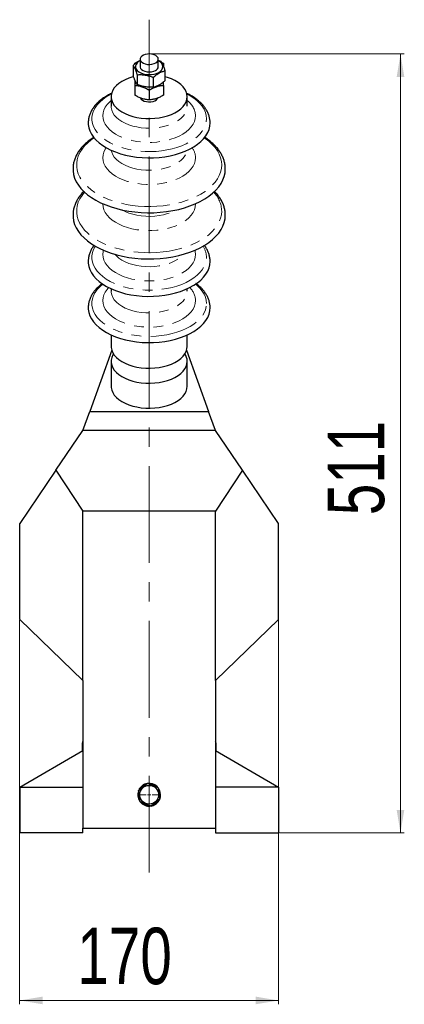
# Paper-space layout 'Szimpla' of a CAD drawing. Header units: millimetres. Extents: x 0 to 254, y 0 to 267.
# Tile 4 of 4: x 203 to 254, y 123 to 252. Entities that reach past the tile are written whole.
import ezdxf

# ---------------------------------------------------------------- set-up
doc = ezdxf.new("R2010")
doc.units = ezdxf.units.MM
doc.header["$PDSIZE"] = -1
doc.linetypes.add('CENTERX2', pattern=[20.32, 12.7, -2.54, 2.54, -2.54])
doc.linetypes.add('PHANTOM', pattern=[12.7, 6.35, -1.27, 1.27, -1.27, 1.27, -1.27])
doc.styles.add('SLDTEXTSTYLE0', font='TXT', dxfattribs={"width": 0.75})
doc.dimstyles.new('SLDDIMSTYLE6', dxfattribs={"dimtxt": 7.553027, "dimasz": 3, "dimexe": 0, "dimexo": 0.0625, "dimgap": 1.888257, "dimtad": 1, "dimdec": 0, "dimlfac": 5, "dimrnd": 1e-09, "dimzin": 12, "dimdsep": 46, "dimtxsty": 'SLDTEXTSTYLE0', "dimsah": 1, "dimcen": 0.09, "dimadec": 0, "dimazin": 3, "dimtfac": 1, "dimtdec": 1, "dimtofl": 0, "dimtmove": 0, "dimatfit": 3, "dimfxl": 0, "dimfrac": 2, "dimtolj": 1, "dimtzin": 12, "dimarcsym": 0})
doc.dimstyles.new('SLDDIMSTYLE7', dxfattribs={"dimtxt": 7.553027, "dimasz": 3, "dimexe": 0, "dimexo": 0.0625, "dimgap": 1.888257, "dimtad": 1, "dimdec": 1, "dimlfac": 5, "dimrnd": 1e-09, "dimzin": 12, "dimdsep": 46, "dimtxsty": 'SLDTEXTSTYLE0', "dimsah": 1, "dimcen": 0.09, "dimadec": 0, "dimazin": 3, "dimtfac": 1, "dimtdec": 1, "dimtofl": 0, "dimtmove": 0, "dimatfit": 3, "dimfxl": 0, "dimfrac": 2, "dimtolj": 1, "dimtzin": 12, "dimarcsym": 0})

# ---------------------------------------------------------------- blocks, each defined once
blk = doc.blocks.new('_D_27')
at = {"color": 7, "linetype": 'Continuous', "lineweight": 0}
for p, q in [((220.44, 247.28), (253.84, 247.28)), ((253.34, 247.28), (253.34, 145.07)), ((237.44, 145.07), (253.84, 145.07))]:
    blk.add_line(p, q, dxfattribs=at)
at = {"color": 7, "linetype": 'Continuous', "lineweight": 18}
for points in [[(253.34, 247.28), (252.84, 244.28), (253.84, 244.28)], [(253.34, 145.07), (253.84, 148.07), (252.84, 148.07)]]:
    blk.add_solid(points, dxfattribs=at)
at = {"color": 7, "linetype": 'Continuous', "lineweight": 18, "insert": (243.79, 186.75), "char_height": 7.408, "attachment_point": 1, "rotation": 90, "style": 'SLDTEXTSTYLE0'}
blk.add_mtext('511', dxfattribs=at)
blk = doc.blocks.new('_D_28')
at = {"color": 7, "linetype": 'Continuous', "lineweight": 0}
for p, q in [((203.34, 172.97), (203.34, 122.57)), ((237.34, 172.97), (237.34, 122.57)), ((203.34, 123.07), (237.34, 123.07))]:
    blk.add_line(p, q, dxfattribs=at)
at = {"color": 7, "linetype": 'Continuous', "lineweight": 18}
for points in [[(203.34, 123.07), (206.34, 122.57), (206.34, 123.57)], [(237.34, 123.07), (234.34, 123.57), (234.34, 122.57)]]:
    blk.add_solid(points, dxfattribs=at)
at = {"color": 7, "linetype": 'Continuous', "lineweight": 18, "insert": (210.92, 132.62), "char_height": 7.408, "attachment_point": 1, "style": 'SLDTEXTSTYLE0'}
blk.add_mtext('170', dxfattribs=at)
blk = doc.blocks.new('SW_CENTERMARKSYMBOL_16')
at = {"color": 0, "linetype": 'Continuous', "lineweight": 18}
for p, q in [((0, 0.4), (0, 1.435)), ((-0.4, 0), (-1.435, 0)), ((0, 0), (-0.2, 0)), ((0, 0), (0, 0.2)), ((0, 0), (0, -0.2)), ((0, 0), (0.2, 0)), ((0.4, 0), (1.435, 0)), ((0, -0.4), (0, -1.435))]:
    blk.add_line(p, q, dxfattribs=at)

psp = doc.layouts.new('Szimpla')

# ---------------------------------------------------------------- linework, layer by layer
at = {"color": 7, "linetype": 'CENTERX2', "lineweight": 18}
psp.add_line((220.343, 139.851), (220.343, 251.779), dxfattribs=at)
at = {"color": 7, "linetype": 'Continuous', "lineweight": 25}
for p, q in [((218.234, 245.772), (218.234, 244.502)), ((218.443, 245.938), (218.443, 246.056)), ((219.143, 246.594), (219.143, 245.611)), ((221.543, 245.611), (221.543, 246.594)), ((221.919, 246.303), (221.543, 246.434)), ((222.003, 246.176), (222.243, 246.056)), ((222.243, 246.056), (222.243, 245.683)), ((218.768, 244.551), (218.768, 243.281)), ((222.453, 243.812), (222.453, 245.082)), ((218.443, 243.16), (218.443, 241.889)), ((220.878, 244.207), (220.878, 242.936)), ((222.243, 243.16), (222.243, 241.889)), ((215.343, 241.679), (215.343, 240.414)), ((220.343, 242.53), (220.343, 241.26)), ((225.343, 240.414), (225.343, 241.679)), ((215.343, 216.471), (215.343, 216.168)), ((225.343, 216.168), (225.343, 216.471)), ((215.343, 210.41), (215.343, 208.913)), ((225.343, 208.913), (225.343, 210.41)), ((215.421, 208.409), (212.539, 200.366)), ((225.266, 208.409), (228.148, 200.366)), ((215.343, 206.947), (215.343, 203.67)), ((225.343, 203.67), (225.343, 206.947)), ((211.643, 197.866), (212.539, 200.366)), ((212.539, 200.366), (228.148, 200.366)), ((229.043, 197.866), (228.148, 200.366)), ((208.096, 192.651), (211.643, 197.866)), ((229.043, 197.866), (211.643, 197.866)), ((232.591, 192.651), (229.043, 197.866)), ((208.096, 192.651), (203.343, 185.666)), ((208.096, 192.651), (211.643, 187.266)), ((232.591, 192.651), (229.043, 187.266)), ((237.343, 185.666), (232.591, 192.651)), ((211.643, 165.066), (211.643, 187.266)), ((229.043, 187.266), (211.643, 187.266)), ((229.043, 165.066), (229.043, 187.266)), ((203.343, 173.066), (203.343, 185.666)), ((237.343, 173.066), (237.343, 185.666)), ((203.343, 173.066), (211.643, 165.066)), ((229.043, 165.066), (237.343, 173.066)), ((211.643, 165.066), (211.643, 151.066)), ((229.043, 165.066), (229.043, 151.066)), ((211.593, 155.829), (211.593, 156.867)), ((229.093, 156.867), (229.093, 155.829)), ((203.343, 151.066), (211.643, 155.858)), ((229.043, 155.858), (237.343, 151.066)), ((203.343, 151.066), (211.643, 151.066)), ((203.343, 151.066), (203.343, 145.066)), ((211.643, 151.066), (211.643, 145.666)), ((229.043, 151.066), (229.043, 145.666)), ((237.343, 151.066), (229.043, 151.066)), ((237.343, 151.066), (237.343, 145.066)), ((211.643, 145.066), (203.343, 145.066)), ((211.643, 145.066), (211.643, 145.666)), ((211.643, 145.666), (229.043, 145.666)), ((229.043, 145.666), (229.043, 145.066)), ((229.043, 145.066), (237.343, 145.066))]:
    psp.add_line(p, q, dxfattribs=at)
at = {"color": 8, "linetype": 'PHANTOM', "lineweight": 18}
psp.add_line((226.439, 227.592), (226.439, 227.63), dxfattribs=at)
at = {"color": 7, "linetype": 'Continuous', "lineweight": 25, "flags": 128}
for points in [[(221.543, 246.594), (221.506, 246.765), (221.395, 246.926), (221.218, 247.065), (220.986, 247.175), (220.714, 247.249), (220.419, 247.281), (220.119, 247.27), (219.833, 247.217), (219.579, 247.124), (219.373, 246.999), (219.228, 246.847), (219.153, 246.68), (219.153, 246.508), (219.228, 246.341), (219.373, 246.189), (219.579, 246.064), (219.833, 245.971), (220.119, 245.918), (220.419, 245.907), (220.714, 245.939), (220.986, 246.013), (221.218, 246.123), (221.395, 246.262), (221.506, 246.423), (221.543, 246.594)], [(219.143, 246.384), (218.963, 246.278), (218.757, 246.105), (218.616, 245.912), (218.546, 245.706), (218.55, 245.496), (218.626, 245.292), (218.774, 245.1), (218.985, 244.929), (219.252, 244.786), (219.564, 244.677), (219.908, 244.606), (220.269, 244.577), (220.634, 244.589), (220.986, 244.644), (221.313, 244.738), (221.599, 244.867), (221.599, 244.867)], [(219.143, 245.611), (219.147, 245.557), (219.208, 245.388), (219.34, 245.233), (219.536, 245.102), (219.782, 245.003), (220.063, 244.942), (220.362, 244.923), (220.66, 244.947), (220.938, 245.013), (221.178, 245.117)], [(221.599, 244.867), (221.835, 245.028), (222.009, 245.212), (222.115, 245.412), (222.148, 245.621), (222.108, 245.829), (221.995, 246.028), (221.815, 246.21), (221.575, 246.368), (221.543, 246.384)], [(218.297, 244.296), (218.193, 244.268), (217.674, 244.104), (217.193, 243.906), (216.756, 243.677), (216.369, 243.419), (216.038, 243.137), (215.768, 242.835), (215.561, 242.517), (215.422, 242.186), (215.352, 241.849), (215.352, 241.509), (215.422, 241.172), (215.561, 240.841), (215.768, 240.523), (216.038, 240.221), (216.369, 239.939), (216.756, 239.681), (217.193, 239.452), (217.674, 239.254), (218.193, 239.09), (218.742, 238.962), (219.314, 238.873), (219.899, 238.822), (220.492, 238.812), (221.082, 238.843), (221.661, 238.913), (222.223, 239.021), (222.757, 239.168), (223.258, 239.349), (223.718, 239.563), (224.131, 239.807), (224.49, 240.077), (224.792, 240.369), (225.031, 240.68), (225.204, 241.005), (225.308, 241.34), (225.343, 241.679), (225.343, 241.679)], [(225.343, 241.679), (225.308, 242.018), (225.204, 242.353), (225.031, 242.678), (224.792, 242.989), (224.49, 243.281), (224.131, 243.551), (223.718, 243.795), (223.258, 244.009), (222.757, 244.191), (222.453, 244.279)], [(219.182, 241.507), (219.292, 241.347), (219.469, 241.208), (219.7, 241.098), (219.973, 241.024), (220.268, 240.992), (220.568, 241.003), (220.854, 241.056), (221.108, 241.149), (221.314, 241.274), (221.459, 241.426), (221.51, 241.517)], [(212.344, 238.211), (212.352, 238.024), (212.422, 237.595), (212.562, 237.173), (212.771, 236.759), (213.045, 236.359), (213.384, 235.975), (213.784, 235.612), (214.242, 235.271), (214.753, 234.956), (215.314, 234.67), (215.918, 234.416), (216.562, 234.195), (217.239, 234.01), (217.943, 233.861), (218.668, 233.752), (219.408, 233.681), (220.156, 233.651), (220.906, 233.661), (221.65, 233.712), (222.384, 233.802), (223.099, 233.931), (223.79, 234.098), (224.451, 234.301), (225.076, 234.539), (225.659, 234.809), (226.196, 235.11), (226.681, 235.438), (227.11, 235.791), (227.48, 236.165), (227.787, 236.557), (228.029, 236.965), (228.203, 237.383), (228.308, 237.809), (228.343, 238.239)], [(210.344, 232.147), (210.352, 231.937), (210.422, 231.458), (210.562, 230.984), (210.77, 230.519), (211.046, 230.065), (211.386, 229.627), (211.79, 229.206), (212.253, 228.805), (212.774, 228.429), (213.347, 228.079), (213.969, 227.757), (214.636, 227.467), (215.343, 227.21), (216.086, 226.987), (216.858, 226.801), (217.654, 226.652), (218.47, 226.543), (219.298, 226.473), (220.134, 226.442), (220.971, 226.452), (221.804, 226.503), (222.627, 226.593), (223.434, 226.722), (224.219, 226.889), (224.976, 227.094), (225.702, 227.334), (226.389, 227.608), (227.035, 227.914), (227.633, 228.25), (228.18, 228.614), (228.673, 229.003), (229.107, 229.414), (229.479, 229.844), (229.787, 230.291), (230.029, 230.75), (230.203, 231.22), (230.308, 231.697), (230.343, 232.177)], [(210.344, 226.086), (210.352, 225.875), (210.422, 225.396), (210.562, 224.923), (210.77, 224.457), (211.046, 224.004), (211.386, 223.565), (211.79, 223.144), (212.253, 222.744), (212.774, 222.367), (213.347, 222.017), (213.969, 221.696), (214.636, 221.405), (215.343, 221.148), (216.086, 220.925), (216.858, 220.739), (217.654, 220.591), (218.47, 220.481), (219.298, 220.411), (220.134, 220.381), (220.971, 220.391), (221.804, 220.441), (222.627, 220.531), (223.434, 220.66), (224.219, 220.828), (224.976, 221.032), (225.702, 221.272), (226.389, 221.546), (227.035, 221.853), (227.633, 222.189), (228.18, 222.552), (228.673, 222.941), (229.107, 223.352), (229.479, 223.782), (229.787, 224.229), (230.029, 224.689), (230.203, 225.159), (230.308, 225.635), (230.343, 226.115)], [(212.344, 220.025), (212.352, 219.838), (212.422, 219.41), (212.562, 218.987), (212.771, 218.574), (213.045, 218.174), (213.384, 217.79), (213.784, 217.426), (214.242, 217.086), (214.753, 216.771), (215.314, 216.485), (215.918, 216.231), (216.562, 216.01), (217.239, 215.824), (217.943, 215.676), (218.668, 215.567), (219.408, 215.496), (220.156, 215.466), (220.906, 215.476), (221.65, 215.526), (222.384, 215.617), (223.099, 215.746), (223.79, 215.913), (224.451, 216.116), (225.076, 216.354), (225.659, 216.624), (226.196, 216.925), (226.681, 217.253), (227.11, 217.606), (227.48, 217.98), (227.787, 218.372), (228.029, 218.779), (228.203, 219.198), (228.308, 219.624), (228.343, 220.053)], [(212.344, 213.964), (212.352, 213.777), (212.422, 213.348), (212.562, 212.926), (212.771, 212.512), (213.045, 212.112), (213.384, 211.729), (213.784, 211.365), (214.242, 211.024), (214.753, 210.709), (215.314, 210.423), (215.918, 210.169), (216.562, 209.948), (217.239, 209.763), (217.943, 209.615), (218.668, 209.505), (219.408, 209.435), (220.156, 209.404), (220.906, 209.414), (221.65, 209.465), (222.384, 209.555), (223.099, 209.684), (223.79, 209.851), (224.451, 210.054), (225.076, 210.292), (225.659, 210.563), (226.196, 210.863), (226.681, 211.191), (227.11, 211.544), (227.48, 211.918), (227.787, 212.311), (228.029, 212.718), (228.203, 213.136), (228.308, 213.562), (228.343, 213.992)], [(215.343, 208.913), (215.352, 208.743), (215.422, 208.406), (215.561, 208.075), (215.768, 207.757), (216.038, 207.455), (216.369, 207.173), (216.756, 206.915), (217.193, 206.686), (217.674, 206.488), (218.193, 206.324), (218.742, 206.196), (219.314, 206.107), (219.899, 206.056), (220.492, 206.046), (221.082, 206.077), (221.661, 206.146), (222.223, 206.255), (222.757, 206.401), (223.258, 206.583), (223.718, 206.797), (224.131, 207.041), (224.49, 207.311), (224.792, 207.603), (225.031, 207.914), (225.204, 208.239), (225.308, 208.574), (225.343, 208.913)], [(215.646, 207.93), (215.561, 207.785), (215.422, 207.454), (215.352, 207.117), (215.352, 206.777), (215.422, 206.44), (215.561, 206.109), (215.768, 205.791), (216.038, 205.489), (216.369, 205.207), (216.756, 204.949), (217.193, 204.72), (217.674, 204.522), (218.193, 204.358), (218.742, 204.23), (219.314, 204.141), (219.899, 204.09), (220.492, 204.08), (221.082, 204.111), (221.661, 204.181), (222.223, 204.289), (222.757, 204.435), (223.258, 204.617), (223.718, 204.831), (224.131, 205.075), (224.49, 205.345), (224.792, 205.637), (225.031, 205.948), (225.204, 206.273), (225.308, 206.608), (225.343, 206.947), (225.343, 206.947)], [(215.343, 203.67), (215.352, 203.5), (215.422, 203.163), (215.561, 202.833), (215.768, 202.514), (216.038, 202.212), (216.369, 201.93), (216.756, 201.673), (217.193, 201.443), (217.674, 201.245), (218.193, 201.081), (218.742, 200.954), (219.314, 200.864), (219.899, 200.814), (220.492, 200.804), (221.082, 200.834), (221.661, 200.904), (222.223, 201.013), (222.757, 201.159), (223.258, 201.34), (223.718, 201.554), (224.131, 201.798), (224.49, 202.068), (224.792, 202.361), (225.031, 202.672), (225.204, 202.997), (225.308, 203.331), (225.343, 203.67)]]:
    psp.add_lwpolyline(points, dxfattribs=at)
at = {"color": 8, "linetype": 'PHANTOM', "lineweight": 18, "flags": 128}
for points in [[(215.38, 242.023), (215.222, 241.942), (214.714, 241.643), (214.259, 241.318), (213.861, 240.97), (213.523, 240.601), (213.249, 240.215), (213.041, 239.815), (212.902, 239.406), (212.832, 238.991), (212.832, 238.574), (212.902, 238.159), (213.041, 237.75), (213.249, 237.351), (213.523, 236.965), (213.861, 236.596), (214.259, 236.247), (214.714, 235.922), (215.222, 235.624), (215.777, 235.355), (216.375, 235.118), (217.01, 234.916), (217.677, 234.749), (218.368, 234.621), (219.077, 234.531), (219.799, 234.48), (220.525, 234.47), (221.25, 234.501), (221.966, 234.571), (222.667, 234.68), (223.347, 234.828), (223.998, 235.013), (224.616, 235.233), (225.193, 235.486), (225.725, 235.77), (226.207, 236.082), (226.634, 236.419), (227.003, 236.778), (227.309, 237.156), (227.55, 237.549), (227.724, 237.954), (227.829, 238.366), (227.864, 238.783), (227.864, 238.783)], [(227.864, 238.783), (227.829, 239.199), (227.724, 239.612), (227.55, 240.016), (227.309, 240.409), (227.003, 240.787), (226.634, 241.147), (226.207, 241.484), (225.725, 241.796), (225.307, 242.023)], [(215.343, 241.17), (215.12, 240.973), (214.811, 240.639), (214.567, 240.287), (214.39, 239.922), (214.284, 239.549), (214.248, 239.171), (214.284, 238.793), (214.39, 238.419), (214.567, 238.054), (214.811, 237.703), (215.12, 237.368), (215.491, 237.055), (215.918, 236.766), (216.397, 236.506), (216.923, 236.277), (217.488, 236.082), (218.087, 235.923), (218.713, 235.802), (219.357, 235.72), (220.013, 235.68), (220.673, 235.68), (221.33, 235.72), (221.974, 235.802), (222.6, 235.923), (223.199, 236.082), (223.764, 236.277), (224.29, 236.506), (224.769, 236.766), (225.196, 237.055), (225.566, 237.368), (225.876, 237.703), (226.12, 238.054), (226.296, 238.419), (226.403, 238.793), (226.439, 239.171), (226.439, 239.171)], [(215.343, 240.414), (215.352, 240.245), (215.422, 239.907), (215.561, 239.577), (215.768, 239.258), (216.038, 238.956), (216.369, 238.674), (216.756, 238.417), (217.193, 238.187), (217.674, 237.989), (218.193, 237.825), (218.742, 237.698), (219.314, 237.608), (219.899, 237.558), (220.492, 237.548), (221.082, 237.578), (221.661, 237.648), (222.223, 237.757), (222.757, 237.903), (223.258, 238.084), (223.718, 238.298), (224.131, 238.542), (224.49, 238.812), (224.792, 239.105), (225.031, 239.416), (225.204, 239.741), (225.308, 240.075), (225.343, 240.414)], [(213.114, 236.274), (212.739, 236.006), (212.274, 235.619), (211.87, 235.211), (211.528, 234.784), (211.251, 234.341), (211.042, 233.887), (210.902, 233.424), (210.832, 232.956), (210.832, 232.486), (210.902, 232.018), (211.042, 231.555), (211.251, 231.101), (211.528, 230.658), (211.87, 230.231), (212.274, 229.823), (212.739, 229.436), (213.259, 229.073), (213.832, 228.737), (214.453, 228.431), (215.118, 228.156), (215.822, 227.915), (216.559, 227.71), (217.324, 227.542), (218.111, 227.412), (218.915, 227.322), (219.729, 227.272), (220.548, 227.261), (221.366, 227.292), (222.176, 227.362), (222.972, 227.472), (223.749, 227.621), (224.501, 227.808), (225.222, 228.031), (225.906, 228.289), (226.55, 228.58), (227.148, 228.901), (227.695, 229.251), (228.188, 229.626), (228.623, 230.025), (228.996, 230.443), (229.305, 230.878), (229.549, 231.327), (229.723, 231.786), (229.829, 232.252), (229.864, 232.721), (229.864, 232.721)], [(229.864, 232.721), (229.829, 233.19), (229.723, 233.656), (229.549, 234.115), (229.305, 234.564), (228.996, 234.999), (228.623, 235.417), (228.188, 235.816), (227.695, 236.191), (227.573, 236.274)], [(214.706, 234.983), (214.567, 234.77), (214.39, 234.405), (214.284, 234.031), (214.248, 233.653), (214.284, 233.275), (214.39, 232.902), (214.567, 232.537), (214.811, 232.185), (215.12, 231.851), (215.491, 231.537), (215.918, 231.249), (216.397, 230.989), (216.923, 230.759), (217.488, 230.564), (218.087, 230.405), (218.713, 230.284), (219.357, 230.203), (220.013, 230.162), (220.673, 230.162), (221.33, 230.203), (221.974, 230.284), (222.6, 230.405), (223.199, 230.564), (223.764, 230.759), (224.29, 230.989), (224.769, 231.249), (225.196, 231.537), (225.566, 231.851), (225.876, 232.185), (226.12, 232.537), (226.296, 232.902), (226.403, 233.275), (226.439, 233.653), (226.439, 233.653)], [(215.362, 234.648), (215.422, 234.39), (215.561, 234.059), (215.768, 233.741), (216.038, 233.439), (216.369, 233.157), (216.756, 232.899), (217.193, 232.67), (217.674, 232.472), (218.193, 232.308), (218.742, 232.18), (219.314, 232.091), (219.899, 232.04), (220.492, 232.03), (221.082, 232.061), (221.661, 232.131), (222.223, 232.239), (222.757, 232.386), (223.258, 232.567), (223.718, 232.781), (224.131, 233.025), (224.49, 233.295), (224.792, 233.587), (225.031, 233.898), (225.204, 234.223), (225.308, 234.558), (225.325, 234.648)], [(211.861, 229.139), (211.528, 228.722), (211.251, 228.28), (211.042, 227.825), (210.902, 227.362), (210.832, 226.894), (210.832, 226.424), (210.902, 225.956), (211.042, 225.493), (211.251, 225.039), (211.528, 224.597), (211.87, 224.17), (212.274, 223.761), (212.739, 223.374), (213.259, 223.011), (213.832, 222.675), (214.453, 222.369), (215.118, 222.094), (215.822, 221.854), (216.559, 221.649), (217.324, 221.48), (218.111, 221.351), (218.915, 221.26), (219.729, 221.21), (220.548, 221.2), (221.366, 221.23), (222.176, 221.301), (222.972, 221.411), (223.749, 221.56), (224.501, 221.747), (225.222, 221.97), (225.906, 222.228), (226.55, 222.518), (227.148, 222.84), (227.695, 223.189), (228.188, 223.565), (228.623, 223.963), (228.996, 224.381), (229.305, 224.816), (229.549, 225.265), (229.723, 225.724), (229.829, 226.19), (229.864, 226.659), (229.864, 226.659)], [(214.248, 227.63), (214.248, 227.592), (214.284, 227.214), (214.39, 226.84), (214.567, 226.475), (214.811, 226.123), (215.12, 225.789), (215.491, 225.476), (215.918, 225.187), (216.397, 224.927), (216.923, 224.698), (217.488, 224.503), (218.087, 224.344), (218.713, 224.223), (219.357, 224.141), (220.013, 224.1), (220.673, 224.1), (221.33, 224.141), (221.974, 224.223), (222.6, 224.344), (223.199, 224.503), (223.764, 224.698), (224.29, 224.927), (224.769, 225.187), (225.196, 225.476), (225.566, 225.789), (225.876, 226.123), (226.12, 226.475), (226.296, 226.84), (226.403, 227.214), (226.439, 227.592)], [(216.796, 226.814), (217.193, 226.608), (217.674, 226.41), (218.193, 226.246), (218.742, 226.118), (219.314, 226.029), (219.899, 225.979), (220.492, 225.969), (221.082, 225.999), (221.661, 226.069), (222.223, 226.178), (222.757, 226.324), (223.258, 226.505), (223.718, 226.719), (223.891, 226.814)], [(213.269, 222.061), (213.249, 222.029), (213.041, 221.63), (212.902, 221.221), (212.832, 220.806), (212.832, 220.389), (212.902, 219.974), (213.041, 219.565), (213.249, 219.166), (213.523, 218.78), (213.861, 218.411), (214.259, 218.062), (214.714, 217.737), (215.222, 217.439), (215.777, 217.17), (216.375, 216.933), (217.01, 216.731), (217.677, 216.564), (218.368, 216.435), (219.077, 216.345), (219.799, 216.295), (220.525, 216.285), (221.25, 216.315), (221.966, 216.386), (222.667, 216.495), (223.347, 216.643), (223.998, 216.828), (224.616, 217.047), (225.193, 217.301), (225.725, 217.584), (226.207, 217.896), (226.634, 218.234), (227.003, 218.593), (227.309, 218.971), (227.55, 219.364), (227.724, 219.769), (227.829, 220.181), (227.864, 220.598), (227.864, 220.598)], [(214.324, 221.535), (214.284, 221.363), (214.248, 220.985), (214.284, 220.607), (214.39, 220.234), (214.567, 219.869), (214.811, 219.517), (215.12, 219.183), (215.491, 218.87), (215.918, 218.581), (216.397, 218.321), (216.923, 218.092), (217.488, 217.896), (218.087, 217.738), (218.713, 217.617), (219.357, 217.535), (220.013, 217.494), (220.673, 217.494), (221.33, 217.535), (221.974, 217.617), (222.6, 217.738), (223.199, 217.896), (223.764, 218.092), (224.29, 218.321), (224.769, 218.581), (225.196, 218.87), (225.566, 219.183), (225.876, 219.517), (226.12, 219.869), (226.296, 220.234), (226.403, 220.607), (226.439, 220.985), (226.439, 220.985)], [(215.828, 220.997), (216.038, 220.771), (216.369, 220.489), (216.756, 220.232), (217.193, 220.002), (217.674, 219.804), (218.193, 219.64), (218.742, 219.512), (219.314, 219.423), (219.899, 219.373), (220.492, 219.363), (221.082, 219.393), (221.661, 219.463), (222.223, 219.572), (222.757, 219.718), (223.258, 219.899), (223.718, 220.113), (224.131, 220.357), (224.49, 220.627), (224.792, 220.92), (224.859, 220.997)], [(226.439, 220.985), (226.403, 221.363), (226.363, 221.535)], [(214.261, 217.073), (214.259, 217.071), (213.861, 216.723), (213.523, 216.354), (213.249, 215.968), (213.041, 215.568), (212.902, 215.159), (212.832, 214.744), (212.832, 214.327), (212.902, 213.913), (213.041, 213.504), (213.249, 213.104), (213.523, 212.718), (213.861, 212.349), (214.259, 212), (214.714, 211.675), (215.222, 211.377), (215.777, 211.108), (216.375, 210.872), (217.01, 210.669), (217.677, 210.502), (218.368, 210.374), (219.077, 210.284), (219.799, 210.233), (220.525, 210.223), (221.25, 210.254), (221.966, 210.324), (222.667, 210.433), (223.347, 210.581), (223.998, 210.766), (224.616, 210.986), (225.193, 211.239), (225.725, 211.523), (226.207, 211.835), (226.634, 212.172), (227.003, 212.531), (227.309, 212.909), (227.55, 213.302), (227.724, 213.707), (227.829, 214.12), (227.864, 214.536), (227.864, 214.536)], [(215.021, 216.628), (214.811, 216.392), (214.567, 216.04), (214.39, 215.675), (214.284, 215.302), (214.248, 214.924), (214.284, 214.546), (214.39, 214.172), (214.567, 213.807), (214.811, 213.456), (215.12, 213.121), (215.491, 212.808), (215.918, 212.519), (216.397, 212.259), (216.923, 212.03), (217.488, 211.835), (218.087, 211.676), (218.713, 211.555), (219.357, 211.474), (220.013, 211.433), (220.673, 211.433), (221.33, 211.474), (221.974, 211.555), (222.6, 211.676), (223.199, 211.835), (223.764, 212.03), (224.29, 212.259), (224.769, 212.519), (225.196, 212.808), (225.566, 213.121), (225.876, 213.456), (226.12, 213.807), (226.296, 214.172), (226.403, 214.546), (226.439, 214.924), (226.439, 214.924)], [(215.343, 216.168), (215.352, 215.998), (215.422, 215.66), (215.561, 215.33), (215.768, 215.011), (216.038, 214.709), (216.369, 214.427), (216.756, 214.17), (217.193, 213.941), (217.674, 213.742), (218.193, 213.578), (218.742, 213.451), (219.314, 213.361), (219.899, 213.311), (220.492, 213.301), (221.082, 213.331), (221.661, 213.401), (222.223, 213.51), (222.757, 213.656), (223.258, 213.837), (223.718, 214.052), (224.131, 214.295), (224.49, 214.565), (224.792, 214.858), (225.031, 215.169), (225.204, 215.494), (225.308, 215.828), (225.343, 216.168)], [(227.864, 214.536), (227.829, 214.952), (227.724, 215.365), (227.55, 215.769), (227.309, 216.163), (227.003, 216.541), (226.634, 216.9), (226.426, 217.073)]]:
    psp.add_lwpolyline(points, dxfattribs=at)
at = {"color": 7, "linetype": 'Continuous', "lineweight": 25}
psp.add_circle((220.343, 150.066), 1.235, dxfattribs=at)
for centre, radius, start, end in [((220.963, 245.658), 0.583, 291.73572, 355.37859), ((223.518, 206.923), 1.826, 0.76604, 33.48421), ((220.343, 150.066), 1.5, 99.47671, 156.56423), ((220.343, 150.066), 1.4, 105.76493, 149.33851), ((220.343, 150.066), 1.5, 0, 96.75105), ((220.343, 150.066), 1.4, 45.76493, 89.33851), ((220.343, 150.066), 1.5, 159.25487, 215.73693), ((220.343, 150.066), 1.4, 165.76493, 209.33851), ((220.343, 150.066), 1.5, 279.72276, 0), ((220.343, 150.066), 1.4, 345.76493, 29.33851), ((220.343, 150.066), 1.5, 218.64868, 275.69119), ((220.343, 150.066), 1.4, 225.76493, 269.33851), ((220.343, 150.066), 1.4, 285.76493, 329.33851)]:
    psp.add_arc(centre, radius, start, end, dxfattribs=at)
at = {"color": 8, "linetype": 'PHANTOM', "lineweight": 18}
for centre, radius, start, end in [((223.757, 239.001), 2.687, 3.60918, 53.82112), ((224.143, 233.606), 2.296, 1.17585, 36.83818), ((226.071, 226.529), 3.795, 1.97429, 43.46311), ((225.105, 220.556), 2.759, 0.85509, 33.05152), ((223.937, 214.816), 2.504, 2.46009, 46.34024)]:
    psp.add_arc(centre, radius, start, end, dxfattribs=at)
at = {"color": 7, "linetype": 'Continuous', "lineweight": 25}
for centre, major_axis, start_param, end_param in [((212.194, 156.865), (-0.425, 0.425), 0.3731766, 0.7840286), ((228.493, 156.865), (0.425, 0.425), 5.4991567, 5.9100087)]:
    psp.add_ellipse(centre, major_axis=major_axis, ratio=0.9972647, start_param=start_param, end_param=end_param, dxfattribs=at)
for points, knots in [([(219.143, 246.404), (219.008, 246.333), (218.699, 246.171), (218.401, 245.915), (218.234, 245.772)], [0, 0, 0, 0, 0.44009815, 1, 1, 1, 1]), ([(218.234, 245.772), (218.277, 245.715), (218.321, 245.649), (218.41, 245.495), (218.455, 245.405), (218.523, 245.25), (218.546, 245.195), (218.591, 245.078), (218.613, 245.017), (218.68, 244.828), (218.724, 244.693), (218.768, 244.551)], [0, 0, 0, 0, 0.25, 0.25, 0.5, 0.5, 0.625, 0.625, 0.75, 0.75, 1, 1, 1, 1]), ([(218.443, 246.056), (218.608, 246.155), (218.838, 246.292), (219.076, 246.381), (219.143, 246.406)], [0, 0, 0, 0, 0.7154756, 1, 1, 1, 1]), ([(222.453, 245.082), (222.41, 245.224), (222.366, 245.36), (222.277, 245.612), (222.232, 245.727), (222.164, 245.883), (222.141, 245.932), (222.096, 246.023), (222.073, 246.064), (222.006, 246.18), (221.963, 246.246), (221.919, 246.303)], [0, 0, 0, 0, 0.25, 0.25, 0.5, 0.5, 0.625, 0.625, 0.75, 0.75, 1, 1, 1, 1]), ([(218.768, 243.281), (218.724, 243.338), (218.68, 243.404), (218.591, 243.558), (218.547, 243.647), (218.479, 243.803), (218.456, 243.858), (218.41, 243.975), (218.388, 244.036), (218.321, 244.225), (218.277, 244.36), (218.234, 244.502)], [0, 0, 0, 0, 0.25, 0.25, 0.5, 0.5, 0.625, 0.625, 0.75, 0.75, 1, 1, 1, 1]), ([(218.768, 244.551), (218.94, 244.566), (219.113, 244.572), (219.463, 244.563), (219.639, 244.548), (219.907, 244.504), (219.998, 244.486), (220.177, 244.444), (220.265, 244.421), (220.53, 244.341), (220.705, 244.277), (220.878, 244.207)], [0, 0, 0, 0, 0.25, 0.25, 0.5, 0.5, 0.625, 0.625, 0.75, 0.75, 1, 1, 1, 1]), ([(220.878, 244.207), (221.007, 244.321), (221.137, 244.428), (221.399, 244.622), (221.531, 244.709), (221.731, 244.82), (221.799, 244.854), (221.933, 244.916), (221.999, 244.943), (222.197, 245.016), (222.326, 245.053), (222.453, 245.082)], [0, 0, 0, 0, 0.25, 0.25, 0.5, 0.5, 0.625, 0.625, 0.75, 0.75, 1, 1, 1, 1]), ([(218.443, 243.896), (218.443, 243.828), (218.443, 243.625), (218.443, 243.345), (218.443, 243.16)], [0, 0, 0, 0, 0.3373722, 1, 1, 1, 1]), ([(218.443, 243.16), (218.599, 243.151), (218.755, 243.134), (219.071, 243.077), (219.23, 243.038), (219.472, 242.958), (219.554, 242.928), (219.715, 242.862), (219.795, 242.826), (220.033, 242.71), (220.189, 242.624), (220.343, 242.53)], [0, 0, 0, 0, 0.25, 0.25, 0.5, 0.5, 0.625, 0.625, 0.75, 0.75, 1, 1, 1, 1]), ([(220.878, 242.936), (220.705, 242.922), (220.531, 242.915), (220.18, 242.924), (220.002, 242.94), (219.733, 242.984), (219.642, 243.002), (219.464, 243.044), (219.376, 243.068), (219.112, 243.148), (218.939, 243.211), (218.768, 243.281)], [0, 0, 0, 0, 0.25, 0.25, 0.5, 0.5, 0.625, 0.625, 0.75, 0.75, 1, 1, 1, 1]), ([(220.343, 242.53), (220.498, 242.624), (220.654, 242.71), (220.969, 242.863), (221.128, 242.929), (221.37, 243.009), (221.451, 243.033), (221.612, 243.074), (221.692, 243.091), (221.931, 243.134), (222.088, 243.15), (222.243, 243.16)], [0, 0, 0, 0, 0.25, 0.25, 0.5, 0.5, 0.625, 0.625, 0.75, 0.75, 1, 1, 1, 1]), ([(220.878, 242.936), (221.007, 242.965), (221.137, 243.003), (221.399, 243.1), (221.531, 243.16), (221.731, 243.271), (221.799, 243.312), (221.933, 243.4), (221.999, 243.446), (222.197, 243.592), (222.326, 243.699), (222.453, 243.812)], [0, 0, 0, 0, 0.25, 0.25, 0.5, 0.5, 0.625, 0.625, 0.75, 0.75, 1, 1, 1, 1]), ([(222.243, 243.16), (222.243, 243.168), (222.243, 243.341), (222.243, 243.5), (222.243, 243.651)], [0, 0, 0, 0, 0.0464922, 1, 1, 1, 1]), ([(215.434, 242.112), (215.332, 242.065), (215.038, 241.93), (214.597, 241.673), (214.113, 241.345), (213.68, 240.986), (213.3, 240.602), (212.979, 240.195), (212.721, 239.769), (212.527, 239.331), (212.402, 238.886), (212.343, 238.509), (212.349, 238.282), (212.352, 238.206)], [0, 0, 0, 0, 0.0544413, 0.1561899, 0.2581307, 0.3600799, 0.4617244, 0.5626468, 0.6623652, 0.7604741, 0.8568148, 0.9515756, 1, 1, 1, 1]), ([(220.343, 241.26), (220.188, 241.269), (220.032, 241.286), (219.716, 241.342), (219.557, 241.382), (219.315, 241.462), (219.233, 241.492), (219.072, 241.558), (218.992, 241.594), (218.754, 241.709), (218.598, 241.796), (218.443, 241.889)], [0, 0, 0, 0, 0.25, 0.25, 0.5, 0.5, 0.625, 0.625, 0.75, 0.75, 1, 1, 1, 1]), ([(222.243, 241.889), (222.088, 241.795), (221.931, 241.708), (221.615, 241.555), (221.455, 241.489), (221.212, 241.409), (221.131, 241.385), (220.971, 241.345), (220.891, 241.328), (220.654, 241.286), (220.498, 241.269), (220.343, 241.26)], [0, 0, 0, 0, 0.25, 0.25, 0.5, 0.5, 0.625, 0.625, 0.75, 0.75, 1, 1, 1, 1]), ([(228.343, 238.239), (228.341, 238.327), (228.335, 238.562), (228.273, 238.943), (228.143, 239.375), (227.951, 239.796), (227.7, 240.204), (227.39, 240.597), (227.023, 240.971), (226.601, 241.324), (226.126, 241.65), (225.677, 241.915), (225.371, 242.057), (225.254, 242.112)], [0, 0, 0, 0, 0.0561583, 0.1500948, 0.2442326, 0.3392477, 0.4356394, 0.5336204, 0.6331048, 0.7337824, 0.835249, 0.9371276, 1, 1, 1, 1]), ([(213.085, 236.349), (212.959, 236.269), (212.647, 236.071), (212.205, 235.724), (211.757, 235.315), (211.366, 234.881), (211.034, 234.427), (210.765, 233.958), (210.56, 233.477), (210.422, 232.988), (210.349, 232.542), (210.35, 232.26), (210.35, 232.143)], [0, 0, 0, 0, 0.0745318, 0.1834729, 0.2922777, 0.4006956, 0.5084044, 0.6150599, 0.7203876, 0.8242859, 0.9268924, 1, 1, 1, 1]), ([(230.343, 232.177), (230.341, 232.272), (230.335, 232.529), (230.274, 232.946), (230.145, 233.425), (229.953, 233.894), (229.701, 234.351), (229.389, 234.795), (229.019, 235.223), (228.591, 235.631), (228.127, 236.008), (227.783, 236.234), (227.619, 236.342)], [0, 0, 0, 0, 0.0596234, 0.1618688, 0.2642811, 0.3673887, 0.4715973, 0.5771054, 0.6838936, 0.7917682, 0.9004416, 1, 1, 1, 1]), ([(211.774, 229.256), (211.771, 229.253), (211.62, 229.114), (211.37, 228.817), (211.033, 228.366), (210.765, 227.896), (210.559, 227.415), (210.422, 226.926), (210.349, 226.481), (210.35, 226.199), (210.35, 226.081)], [0, 0, 0, 0, 0.0028525, 0.1556083, 0.3073648, 0.4576375, 0.6060392, 0.7524271, 0.8969948, 1, 1, 1, 1]), ([(230.343, 226.115), (230.341, 226.21), (230.335, 226.467), (230.274, 226.885), (230.145, 227.363), (229.953, 227.832), (229.702, 228.29), (229.386, 228.732), (229.126, 229.049), (228.955, 229.21), (228.927, 229.236)], [0, 0, 0, 0, 0.0845623, 0.2295744, 0.3748231, 0.521058, 0.6688543, 0.8184937, 0.9699487, 1, 1, 1, 1]), ([(213.109, 222.157), (213.067, 222.106), (212.918, 221.922), (212.723, 221.583), (212.526, 221.146), (212.402, 220.7), (212.343, 220.323), (212.349, 220.097), (212.352, 220.021)], [0, 0, 0, 0, 0.07985424, 0.28965144, 0.49606228, 0.69875318, 0.89812013, 1, 1, 1, 1]), ([(228.343, 220.053), (228.341, 220.142), (228.335, 220.377), (228.273, 220.758), (228.143, 221.19), (227.949, 221.61), (227.756, 221.939), (227.609, 222.12), (227.566, 222.173)], [0, 0, 0, 0, 0.118055, 0.3155269, 0.5134219, 0.7131613, 0.9157943, 1, 1, 1, 1]), ([(214.186, 217.137), (214.164, 217.122), (213.981, 216.998), (213.682, 216.737), (213.299, 216.355), (212.979, 215.948), (212.721, 215.523), (212.527, 215.084), (212.402, 214.639), (212.343, 214.262), (212.349, 214.035), (212.352, 213.959)], [0, 0, 0, 0, 0.0181063, 0.1530401, 0.2875707, 0.4211456, 0.5531269, 0.6829779, 0.8104887, 0.9359084, 1, 1, 1, 1]), ([(228.343, 213.992), (228.341, 214.08), (228.335, 214.315), (228.273, 214.696), (228.143, 215.128), (227.951, 215.549), (227.7, 215.957), (227.391, 216.35), (227.021, 216.723), (226.717, 216.989), (226.523, 217.121), (226.487, 217.145)], [0, 0, 0, 0, 0.07420871, 0.19833842, 0.32273411, 0.44828916, 0.57566315, 0.70513724, 0.83659802, 0.96963565, 1, 1, 1, 1]), ([(218.956, 150.639), (219.149, 150.788), (219.346, 150.939), (219.651, 151.173), (219.752, 151.251), (219.951, 151.403), (220.049, 151.479), (220.146, 151.554)], [0, 0, 0, 0, 0.5, 0.5, 0.75, 0.75, 1, 1, 1, 1]), ([(221.534, 150.981), (221.421, 151.027), (221.307, 151.074), (221.133, 151.146), (221.074, 151.171), (220.956, 151.219), (220.897, 151.244), (220.721, 151.316), (220.605, 151.364), (220.375, 151.46), (220.26, 151.507), (220.146, 151.554)], [0, 0, 0, 0, 0.25, 0.25, 0.375, 0.375, 0.5, 0.5, 0.75, 0.75, 1, 1, 1, 1]), ([(219.153, 149.151), (219.137, 149.273), (219.121, 149.395), (219.088, 149.643), (219.072, 149.768), (219.046, 149.958), (219.038, 150.022), (219.021, 150.148), (219.013, 150.21), (218.988, 150.396), (218.972, 150.518), (218.956, 150.639)], [0, 0, 0, 0, 0.25, 0.25, 0.5, 0.5, 0.625, 0.625, 0.75, 0.75, 1, 1, 1, 1]), ([(221.534, 150.981), (221.55, 150.86), (221.566, 150.737), (221.599, 150.487), (221.616, 150.359), (221.649, 150.107), (221.666, 149.983), (221.699, 149.736), (221.715, 149.614), (221.731, 149.493)], [0, 0, 0, 0, 0.25, 0.25, 0.5, 0.5, 0.75, 0.75, 1, 1, 1, 1]), ([(220.541, 148.578), (220.428, 148.624), (220.314, 148.671), (220.14, 148.743), (220.082, 148.767), (219.964, 148.816), (219.905, 148.841), (219.609, 148.963), (219.379, 149.058), (219.153, 149.151)], [0, 0, 0, 0, 0.25, 0.25, 0.375, 0.375, 0.5, 0.5, 1, 1, 1, 1]), ([(221.731, 149.493), (221.634, 149.418), (221.536, 149.343), (221.337, 149.19), (221.235, 149.111), (221.033, 148.957), (220.934, 148.88), (220.736, 148.728), (220.638, 148.653), (220.541, 148.578)], [0, 0, 0, 0, 0.25, 0.25, 0.5, 0.5, 0.75, 0.75, 1, 1, 1, 1])]:
    psp.add_open_spline(points, degree=3, knots=knots, dxfattribs=at)
at = {"color": 7, "linetype": 'Continuous', "lineweight": 0}
psp.add_point((220.343, 247.282), dxfattribs=at)

# ---------------------------------------------------------------- block references
psp.add_blockref('SW_CENTERMARKSYMBOL_16', (220.343, 150.066), dxfattribs=at)

# ---------------------------------------------------------------- dimensions: what is measured, and where the dimension line sits
at = {"color": 7, "linetype": 'Continuous', "lineweight": 18}
dim = psp.add_linear_dim(base=(253.343, 145.066), p1=(220.343, 247.282), p2=(237.343, 145.066), angle=90, dimstyle='SLDDIMSTYLE6', dxfattribs=at)
dim.commit()
dim.dimension.update_dxf_attribs({"geometry": '_D_27', "text_midpoint": (253.343, 196.174), "dimtype": 160})
dim = psp.add_linear_dim(base=(237.343, 123.066), p1=(203.343, 173.066), p2=(237.343, 173.066), dimstyle='SLDDIMSTYLE7', dxfattribs=at)
dim.commit()
dim.dimension.update_dxf_attribs({"geometry": '_D_28', "text_midpoint": (220.343, 123.066), "dimtype": 160})

doc.saveas('drawing.dxf')
